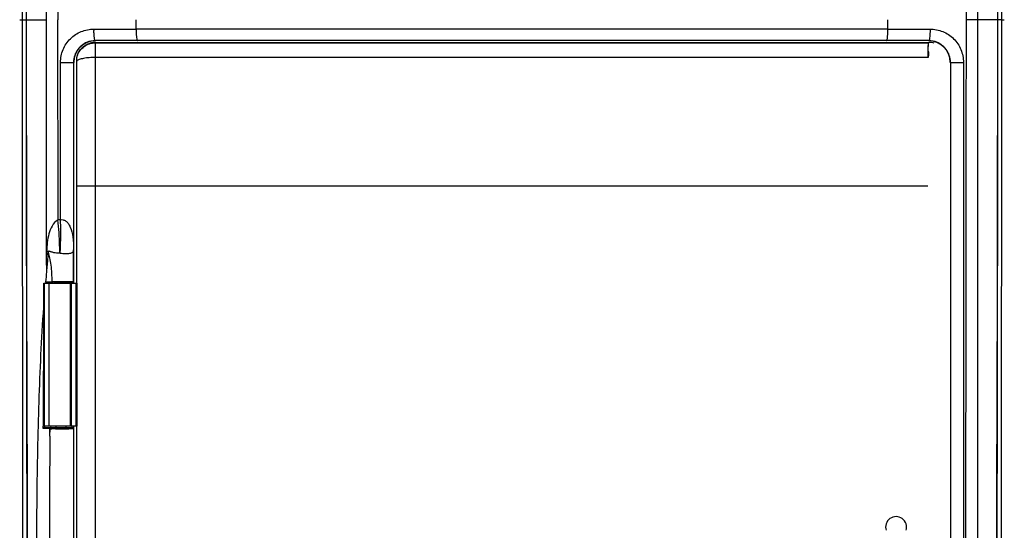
# Model space of a CAD drawing. Header units: millimetres. Extents: x 590 to 930, y -206 to 733.
# Tile 2 of 4: x 590 to 930, y 39 to 215. Entities that reach past the tile are written whole.
import ezdxf

# ---------------------------------------------------------------- set-up
doc = ezdxf.new("R2010")
doc.units = ezdxf.units.MM
doc.header["$LTSCALE"] = 30.734
doc.layers.get('0').update_dxf_attribs({"linetype": 'CONTINUOUS'})

msp = doc.modelspace()

# ---------------------------------------------------------------- linework, layer by layer
at = {"color": 9, "linetype": 'Continuous'}
for p, q in [((591.33, 502.03), (591.1, 215.02)), ((929.59, 215.02), (929.37, 502.03)), ((599.51, 215.02), (599.51, 299.89)), ((590.25, 215.02), (591.14, 215.02)), ((591.1, 215.02), (591.33, -71.99)), ((591.1, 215.02), (599.5, 215.02)), ((599.51, 130.15), (599.5, 215.02)), ((603.49, 145.82), (603.47, 215.02)), ((630.48, 211.77), (630.48, 215.02)), ((890.21, 211.77), (890.21, 215.02)), ((921.19, 215.02), (917.22, 215.02)), ((929.59, 215.02), (921.19, 215.02)), ((929.37, -71.99), (929.59, 215.02)), ((929.55, 215.02), (930.44, 215.02)), ((615.89, 211.77), (630.48, 211.77)), ((890.21, 211.77), (630.48, 211.77)), ((890.21, 211.77), (904.79, 211.77)), ((616.46, 207.19), (616.46, 207.04)), ((616.46, 24.01), (616.46, 207.04)), ((904.14, 207.04), (904.5, 207.19)), ((904.14, 201.98), (616.46, 201.98)), ((604.37, 145.87), (604.37, 200.27)), ((604.37, 200.27), (608.87, 200.27)), ((911.82, 200.27), (916.32, 200.27)), ((916.32, 200.27), (916.32, -152.31)), ((609.97, 157.55), (904.06, 157.55)), ((608.87, 135.28), (608.87, 135.46)), ((598.56, 117.62), (598.55, 123.99)), ((600.33, 123.89), (600.33, 74.47)), ((600.59, 124.4), (601.3, 124.4)), ((600.59, 124.4), (601.05, 124.4)), ((601.05, 124.4), (601.3, 124.4)), ((601.3, 124.4), (601.46, 124.41)), ((601.85, 124), (601.99, 124)), ((608.16, 124), (608.4, 123.99)), ((608.89, 124.39), (608.8, 124.39)), ((598.56, 115.56), (598.56, 117.62)), ((598.35, 74.05), (598.36, 74.47)), ((598.35, 73.65), (598.36, 74.47)), ((598.35, 73.65), (598.35, 74.05)), ((600.72, 73.64), (600.65, 73.65)), ((600.7, 71.02), (600.72, 73.64)), ((600.71, 71.02), (600.73, 73.64)), ((601.11, 74.04), (601.04, 74.04)), ((608.33, 74.04), (608.33, 74.47)), ((608.89, 73.64), (608.78, 73.64))]:
    msp.add_line(p, q, dxfattribs=at)
at = {"color": 6, "linetype": 'Continuous'}
for p, q in [((603.48, 284.22), (603.47, 215.02)), ((616.36, 207.77), (614.14, 207.43)), ((904.33, 207.77), (616.36, 207.77)), ((906.54, 207.44), (904.33, 207.77)), ((608.87, 200.27), (608.87, 135.46)), ((911.82, 200.27), (911.82, -152.31)), ((608.95, 124.39), (608.95, 135.46)), ((598.55, 123.99), (601.69, 123.99)), ((601.69, 123.99), (601.85, 124)), ((608.4, 123.99), (601.99, 123.99)), ((608.89, 123.99), (608.89, 124.39)), ((598.87, 73.65), (598.35, 73.65)), ((598.87, 74.04), (608.41, 74.04)), ((599.88, 73.65), (598.87, 73.65)), ((598.89, 74.05), (598.9, 74.47)), ((598.89, 74.05), (598.89, 74.47)), ((600.65, 73.65), (599.88, 73.65)), ((602.8, 74.04), (602.8, 74.47)), ((606.3, 74.04), (606.3, 74.47)), ((608.81, 73.64), (608.81, 39.16)), ((608.89, 74.47), (608.89, 73.64)), ((608.95, -25.61), (608.95, 73.64))]:
    msp.add_line(p, q, dxfattribs=at)
at = {"color": 7, "linetype": 'Continuous'}
for p, q in [((616.46, 207.19), (904.5, 207.19)), ((616.46, 207.04), (904.14, 207.04)), ((904.14, 207.04), (904.14, 205.77)), ((609.9, 201.82), (609.9, 123.89)), ((609.95, 201.91), (610.1, 202.43)), ((609.97, 24.03), (609.97, 157.55)), ((598.73, 123.89), (598.73, 74.47)), ((598.73, 123.89), (609.95, 123.89)), ((607.85, 74.47), (607.85, 123.89)), ((607.99, 123.89), (607.99, 74.47)), ((609.76, 74.47), (609.76, 123.89)), ((609.95, 123.89), (609.95, 74.47)), ((609.95, 74.47), (598.73, 74.47)), ((609.9, 74.47), (609.9, 24.03))]:
    msp.add_line(p, q, dxfattribs=at)
at = {"color": 9, "linetype": 'Continuous'}
msp.add_lwpolyline([(598.56, 115.56), (598.56, 116.24), (598.56, 116.93), (598.56, 117.62)], dxfattribs=at)
for centre, radius, start, end in [((92259.27, 193.75), 91666.79, 179.8073514, 179.9867037), ((-90710.94, 193.75), 91639.15, 0.0133006, 0.1927076), ((46940.56, 215.02), 46348.03, 179.648273, 180.000004), ((-45419.87, 215.02), 46348.03, 359.999996, 0.351727), ((92231.63, 236.29), 91639.15, 180.0133006, 180.1927076), ((46940.56, 215.02), 46348.03, 179.999996, 180.351724), ((-45419.87, 215.02), 46348.03, 359.648273, 0.000004), ((-90738.58, 236.29), 91666.79, 359.8073514, 359.9867036), ((649.82, 211.77), 33.93, 180.0011, 180.8794), ((852.6, 211.77), 37.61, 359.2114, 359.9995), ((605.01, 129.06), 16.83, 92.189, 95.1959), ((512.71, 139.64), 91.7, 356.7025, 357.3413), ((607.4, 135.53), 1.48, 350.6468, 357.0989), ((605.01, -68.9), 193.36, 90.0945, 90.5192), ((605.1, -100.32), 224.78, 89.7236, 90.1051), ((598.65, 175.98), 58.35, 269.9124, 270.0739), ((7450.66, 62.7), 6852.31, 179.558002, 179.901629), ((601.04, 82.28), 8.64, 267.9204, 268.6386), ((601.12, 73.65), 0.399, 130.9919, 150.3594), ((601.37, 95.49), 21.86, 268.5879, 268.9155), ((602.11, 137.72), 64.09, 268.9635, 269.3528), ((604.72, 506.23), 432.62, 269.7183, 269.9222), ((604.54, 408.16), 334.14, 269.7005, 269.935), ((604.83, 566.47), 492.86, 269.9189, 270.1075), ((604.72, 486.85), 412.83, 269.923, 270.1244), ((604.93, 396.2), 322.18, 270.1212, 270.3552), ((605.2, 418.47), 344.85, 270.0928, 270.3348), ((607.27, 116.57), 42.54, 270.8549, 271.0384), ((5417.73, 27.72), 4817.23, 179.48493, 180.60307)]:
    msp.add_arc(centre, radius, start, end, dxfattribs=at)
at = {"color": 7, "linetype": 'Continuous'}
for centre, radius, start, end in [((616.44, 200.51), 6.67, 136.103, 137.0906), ((616.47, 200.45), 6.74, 90.0414, 105.6952), ((904.14, 200.36), 6.67, 89.0658, 90.0005), ((904.49, 200.45), 6.74, 75.0241, 89.9712), ((616.44, 200.49), 6.68, 164.6551, 167.6471), ((616.48, 200.48), 6.72, 162.9921, 164.6568), ((893.05, 39.65), 3.61, 341.6051, 198.3949)]:
    msp.add_arc(centre, radius, start, end, dxfattribs=at)
at = {"color": 6, "linetype": 'Continuous'}
for centre, radius, start, end in [((1269.1, 71.82), 671.95, 175.21621, 175.51458), ((601.07, 130.58), 6.58, 265.8496, 267.7473), ((601.05, 130.1), 6.11, 267.7365, 269.9655), ((604.97, -189.94), 313.96, 90.0544, 90.2831), ((605.08, -242.62), 366.64, 89.8568, 90.0639), ((605.33, -151.69), 275.72, 89.6134, 89.8606), ((607.62, 99.92), 24.09, 88.7202, 89.01)]:
    msp.add_arc(centre, radius, start, end, dxfattribs=at)
for centre, major_axis, ratio, start_param, end_param in [((616.45, 200.27), (7.5, 0), 0.999962, 7.853982, 9.424778), ((904.24, 200.27), (-7.5, 0), 0.999962, 9.424778, 10.995574), ((604.55, 123.99), (1.75, 0), 0.008727, 6.311761, 9.396203), ((604.55, 74.05), (1.75, 0), 0.008727, 3.170168, 6.25461)]:
    msp.add_ellipse(centre, major_axis=major_axis, ratio=ratio, start_param=start_param, end_param=end_param, dxfattribs=at)
at = {"color": 9, "linetype": 'Continuous'}
for points in [[(916.98, 478.26), (917.06, 390.51), (917.14, 302.76), (917.22, 215.02)], [(921.03, 478.27), (921.16, 390.52), (921.19, 302.77), (921.19, 215.02)], [(917.22, 215.02), (917.14, 127.28), (917.05, 39.53), (916.97, -48.22)], [(921.19, 215.02), (921.19, 127.27), (921.16, 39.52), (921.03, -48.23)], [(604.11, 134.38), (604.16, 134.38), (604.21, 134.38), (604.26, 134.36)], [(599.2, 124.37), (599.43, 124.39), (599.66, 124.4), (599.89, 124.4)], [(599.89, 124.4), (600.13, 124.4), (600.36, 124.4), (600.59, 124.4)], [(601.61, 124.42), (601.56, 124.41), (601.51, 124.41), (601.46, 124.41)], [(601.51, 124.2), (601.48, 124.27), (601.46, 124.34), (601.46, 124.41)], [(601.85, 124), (601.72, 124), (601.58, 124.09), (601.51, 124.2)], [(608.4, 123.99), (608.54, 123.99), (608.68, 124.08), (608.75, 124.19)], [(608.4, 123.99), (608.53, 123.99), (608.68, 124.08), (608.74, 124.19)], [(608.74, 124.19), (608.78, 124.25), (608.8, 124.33), (608.8, 124.4)], [(608.75, 124.19), (608.78, 124.25), (608.8, 124.32), (608.8, 124.39)], [(600.78, 73.84), (600.74, 73.78), (600.72, 73.71), (600.72, 73.64)], [(601.11, 74.04), (601.02, 74.04), (600.93, 74.01), (600.86, 73.95)], [(608.58, 73.99), (608.52, 74.03), (608.45, 74.04), (608.38, 74.04)], [(608.61, 73.99), (608.55, 74.02), (608.48, 74.04), (608.41, 74.04)], [(608.78, 73.64), (608.78, 73.78), (608.69, 73.92), (608.58, 73.99)], [(608.81, 73.64), (608.81, 73.78), (608.72, 73.92), (608.61, 73.99)], [(608.81, 39.16), (608.81, 17.57), (608.81, -4.02), (608.8, -25.61)]]:
    msp.add_open_spline(points, degree=3, dxfattribs=at)
for points, knots in [([(604.37, 200.27), (604.39, 201.77), (604.95, 204.81), (607.55, 208.62), (611.37, 211.19), (614.4, 211.74), (615.89, 211.77)], [0, 0, 0, 0, 0.250859, 0.501044, 0.750735, 1, 1, 1, 1]), ([(616.36, 207.77), (616.33, 207.77), (616.25, 207.85), (616.14, 208.16), (616.02, 208.86), (615.93, 209.95), (615.9, 210.79), (615.9, 211.25)], [0, 0, 0, 0, 0.025987, 0.0785, 0.286538, 0.615623, 1, 1, 1, 1]), ([(630.48, 211.77), (630.48, 211.64), (630.49, 211.13), (630.5, 210.62), (630.51, 210.24)], [0, 0, 0, 0, 0.255052, 1, 1, 1, 1]), ([(889.79, 207.77), (889.82, 207.77), (889.89, 207.87), (889.95, 208.06), (890.02, 208.38), (890.1, 208.99), (890.17, 209.97), (890.2, 210.8), (890.2, 211.25)], [0, 0, 0, 0, 0.027944, 0.085775, 0.176165, 0.296909, 0.614463, 1, 1, 1, 1]), ([(904.8, 211.77), (904.8, 211.65), (904.8, 211.14), (904.78, 210.64), (904.76, 210.26)], [0, 0, 0, 0, 0.245502, 1, 1, 1, 1]), ([(904.79, 211.77), (906.29, 211.77), (909.31, 211.18), (913.14, 208.63), (915.72, 204.81), (916.32, 201.77), (916.32, 200.27)], [0, 0, 0, 0, 0.249286, 0.498912, 0.749158, 1, 1, 1, 1]), ([(630.51, 210.24), (630.53, 209.9), (630.57, 209.3), (630.64, 208.54), (630.74, 208.05), (630.82, 207.83), (630.88, 207.77), (630.9, 207.77)], [0, 0, 0, 0, 0.398218, 0.711222, 0.914189, 0.970332, 1, 1, 1, 1]), ([(904.76, 210.26), (904.75, 209.91), (904.71, 209.3), (904.6, 208.48), (904.52, 208.04), (904.4, 207.77), (904.33, 207.77)], [0, 0, 0, 0, 0.410291, 0.729836, 0.924404, 1, 1, 1, 1]), ([(614.14, 207.43), (613.39, 207.19), (611.95, 206.48), (609.68, 204.26), (608.87, 201.83), (608.87, 200.27)], [0, 0, 0, 0, 0.250757, 0.501485, 1, 1, 1, 1]), ([(610.1, 202.43), (610.32, 203.09), (610.97, 204.36), (612.47, 205.85), (614.37, 206.81), (615.77, 207.04), (616.46, 207.04)], [0, 0, 0, 0, 0.250049, 0.499987, 0.749961, 1, 1, 1, 1]), ([(904.14, 205.77), (904.16, 205.95), (904.2, 206.2), (904.23, 206.51), (904.24, 206.69), (904.24, 206.83), (904.25, 206.93), (904.24, 207), (904.25, 207.03), (904.25, 207.03)], [0, 0, 0, 0, 0.425455, 0.596505, 0.738149, 0.849849, 0.930993, 0.98113, 1, 1, 1, 1]), ([(904.14, 204.14), (904.14, 204.29), (904.14, 204.84), (904.14, 205.38), (904.14, 205.77)], [0, 0, 0, 0, 0.280211, 1, 1, 1, 1]), ([(904.14, 204.14), (904.19, 203.98), (904.26, 203.63), (904.26, 203.1), (904.21, 202.54), (904.17, 202.17), (904.14, 201.98)], [0, 0, 0, 0, 0.235419, 0.480989, 0.736781, 1, 1, 1, 1]), ([(911.82, 200.27), (911.82, 201.84), (911.01, 204.27), (908.74, 206.49), (907.29, 207.2), (906.54, 207.43)], [0, 0, 0, 0, 0.498533, 0.749261, 1, 1, 1, 1]), ([(616.46, 201.98), (615.73, 201.98), (614.35, 201.92), (612.69, 201.72), (611.55, 201.46), (610.87, 201.25), (610.34, 201.02), (610.06, 200.83), (609.96, 200.73)], [0, 0, 0, 0, 0.326086, 0.618633, 0.743149, 0.849134, 0.934984, 1, 1, 1, 1]), ([(603.49, 145.82), (602.6, 145.38), (601.27, 143.76), (599.91, 140.05), (599.61, 137.04), (599.58, 135.04)], [0, 0, 0, 0, 0.248801, 0.494725, 1, 1, 1, 1]), ([(604.11, 134.38), (604.1, 135.25), (604.02, 139.07), (603.76, 142.88), (603.48, 145.82)], [0, 0, 0, 0, 0.227203, 1, 1, 1, 1]), ([(604.32, 135.39), (604.35, 136.2), (604.47, 139.7), (604.45, 143.19), (604.37, 145.87)], [0, 0, 0, 0, 0.232665, 1, 1, 1, 1]), ([(604.37, 145.87), (604.67, 145.93), (605.34, 145.91), (606.28, 145.43), (607.1, 144.54), (608.08, 142.73), (608.76, 139.62), (608.87, 136.95), (608.87, 135.46)], [0, 0, 0, 0, 0.074257, 0.154214, 0.247821, 0.359769, 0.642929, 1, 1, 1, 1]), ([(599.49, 127.86), (599.53, 127.82), (599.62, 128.04), (599.62, 128.19), (599.64, 128.5), (599.67, 128.85), (599.78, 129.42), (599.81, 130.15), (599.9, 131.04), (599.97, 131.93), (600.06, 133.13), (600.12, 134.03), (600.16, 134.63)], [0, 0, 0, 0, 0.025526, 0.055295, 0.088642, 0.153142, 0.212343, 0.342297, 0.472208, 0.603596, 0.735389, 1, 1, 1, 1]), ([(599.51, 130.15), (599.52, 130.55), (599.55, 132.18), (599.57, 133.81), (599.59, 135.04)], [0, 0, 0, 0, 0.24806, 1, 1, 1, 1]), ([(600.16, 134.63), (600.12, 134.67), (599.94, 134.81), (599.74, 134.94), (599.59, 135.04)], [0, 0, 0, 0, 0.229133, 1, 1, 1, 1]), ([(600.16, 134.63), (600.15, 134.7), (600.14, 134.82), (600.15, 135.02), (600.33, 135.08), (600.48, 135.04), (600.7, 134.97), (601.01, 134.85), (601.64, 134.66), (602.68, 134.46), (603.59, 134.4), (604.11, 134.38)], [0, 0, 0, 0, 0.046653, 0.087096, 0.121255, 0.15551, 0.193241, 0.279092, 0.3803, 0.642993, 1, 1, 1, 1]), ([(601.46, 124.41), (601.45, 126.34), (601.3, 129.11), (600.76, 132.52), (600.38, 133.98), (600.16, 134.63)], [0, 0, 0, 0, 0.56201, 0.801552, 1, 1, 1, 1]), ([(604.26, 134.37), (604.57, 134.31), (605.18, 134.24), (605.79, 134.2), (606.09, 134.19)], [0, 0, 0, 0, 0.504774, 1, 1, 1, 1]), ([(606.09, 134.19), (606.58, 134.17), (607.35, 134.2), (608.3, 134.41), (608.74, 134.85), (608.83, 135.16), (608.85, 135.29)], [0, 0, 0, 0, 0.451364, 0.714272, 0.874563, 1, 1, 1, 1]), ([(602.12, 124.43), (602.07, 124.43), (601.9, 124.43), (601.73, 124.42), (601.61, 124.42)], [0, 0, 0, 0, 0.295416, 1, 1, 1, 1]), ([(603.25, 124.45), (603.15, 124.45), (602.77, 124.44), (602.39, 124.44), (602.12, 124.43)], [0, 0, 0, 0, 0.281811, 1, 1, 1, 1]), ([(607.5, 124.44), (607.4, 124.44), (606.96, 124.45), (606.52, 124.45), (606.18, 124.46)], [0, 0, 0, 0, 0.22756, 1, 1, 1, 1]), ([(608.8, 124.4), (608.76, 124.41), (608.63, 124.41), (608.38, 124.43), (607.98, 124.43), (607.67, 124.44), (607.5, 124.44)], [0, 0, 0, 0, 0.088068, 0.289858, 0.598213, 1, 1, 1, 1]), ([(608.8, 124.4), (608.8, 124.4), (608.8, 124.4), (608.8, 124.39), (608.8, 124.39)], [0, 0, 0, 0, 0.778424, 1, 1, 1, 1]), ([(598.72, 115.82), (598.7, 115.8), (598.64, 115.73), (598.58, 115.64), (598.56, 115.56)], [0, 0, 0, 0, 0.279411, 1, 1, 1, 1]), ([(596.26, 49.57), (596.37, 60.65), (596.79, 82.66), (597.81, 104.66), (598.56, 115.56)], [0, 0, 0, 0, 0.503361, 1, 1, 1, 1]), ([(601.11, 74.04), (601.15, 74.04), (601.35, 74.03), (601.55, 74.03), (601.72, 74.03)], [0, 0, 0, 0, 0.161767, 1, 1, 1, 1]), ([(602.59, 73.62), (602.48, 73.62), (602.08, 73.62), (601.68, 73.63), (601.39, 73.63)], [0, 0, 0, 0, 0.283883, 1, 1, 1, 1]), ([(601.72, 74.03), (601.79, 74.03), (602.15, 74.02), (602.51, 74.02), (602.8, 74.02)], [0, 0, 0, 0, 0.213767, 1, 1, 1, 1]), ([(606.93, 74.02), (607.02, 74.02), (607.35, 74.03), (607.68, 74.03), (607.91, 74.03)], [0, 0, 0, 0, 0.291029, 1, 1, 1, 1]), ([(608.27, 73.63), (608.2, 73.63), (607.85, 73.63), (607.49, 73.62), (607.21, 73.62)], [0, 0, 0, 0, 0.205811, 1, 1, 1, 1]), ([(608.04, 74.03), (608.08, 74.04), (608.2, 74.04), (608.31, 74.04), (608.38, 74.04)], [0, 0, 0, 0, 0.355192, 1, 1, 1, 1]), ([(608.78, 73.64), (608.75, 73.64), (608.59, 73.64), (608.42, 73.63), (608.27, 73.63)], [0, 0, 0, 0, 0.135, 1, 1, 1, 1]), ([(597.16, -26.46), (596.74, -13.82), (596.2, 11.52), (596.13, 36.87), (596.26, 49.57)], [0, 0, 0, 0, 0.499155, 1, 1, 1, 1])]:
    msp.add_open_spline(points, degree=3, knots=knots, dxfattribs=at)
at = {"color": 7, "linetype": 'Continuous'}
for points, knots in [([(610.06, 202.45), (610.13, 202.69), (610.48, 203.63), (611.04, 204.5), (611.56, 205.05)], [0, 0, 0, 0, 0.250897, 1, 1, 1, 1]), ([(611.64, 205.13), (612.04, 205.56), (612.98, 206.3), (614.08, 206.78), (614.65, 206.94)], [0, 0, 0, 0, 0.499997, 1, 1, 1, 1]), ([(904.14, 201.98), (904.14, 202.17), (904.14, 202.89), (904.14, 203.61), (904.14, 204.14)], [0, 0, 0, 0, 0.263632, 1, 1, 1, 1]), ([(609.9, 201.82), (609.9, 201.83), (609.91, 201.85), (609.92, 201.87), (609.93, 201.87), (609.93, 201.86), (609.94, 201.89), (609.94, 201.9), (609.95, 201.91)], [0, 0, 0, 0, 0.339303, 0.439528, 0.500336, 0.560146, 0.670951, 1, 1, 1, 1]), ([(609.96, 200.73), (609.96, 200.88), (609.96, 201.11), (609.95, 201.39), (609.95, 201.57), (609.95, 201.7), (609.96, 201.83), (609.95, 201.86), (609.95, 201.92), (609.95, 201.91)], [0, 0, 0, 0, 0.399845, 0.573336, 0.722158, 0.842068, 0.929836, 0.98286, 1, 1, 1, 1]), ([(609.97, 157.55), (609.97, 161.18), (609.97, 175.57), (609.96, 189.96), (609.96, 200.73)], [0, 0, 0, 0, 0.251996, 1, 1, 1, 1])]:
    msp.add_open_spline(points, degree=3, knots=knots, dxfattribs=at)
at = {"color": 6, "linetype": 'Continuous'}
for points, knots in [([(608.8, 124.39), (608.8, 125.5), (608.81, 129.13), (608.83, 132.75), (608.87, 135.28)], [0, 0, 0, 0, 0.303752, 1, 1, 1, 1]), ([(599.51, 130.15), (599.51, 129.81), (599.5, 129.29), (599.5, 128.61), (599.48, 128.27), (599.51, 128.11)], [0, 0, 0, 0, 0.504224, 0.756051, 1, 1, 1, 1]), ([(599.51, 128.11), (599.5, 128.1), (599.47, 128.02), (599.47, 127.93), (599.49, 127.86)], [0, 0, 0, 0, 0.177131, 1, 1, 1, 1]), ([(599.3, 124.27), (599.29, 124.28), (599.25, 124.3), (599.22, 124.34), (599.2, 124.37)], [0, 0, 0, 0, 0.203278, 1, 1, 1, 1]), ([(601.99, 124), (602.02, 124), (602.17, 124.01), (602.31, 124.01), (602.42, 124.01)], [0, 0, 0, 0, 0.205519, 1, 1, 1, 1]), ([(602.42, 124.01), (602.5, 124.01), (602.83, 124.02), (603.16, 124.02), (603.42, 124.02)], [0, 0, 0, 0, 0.214787, 1, 1, 1, 1]), ([(607.19, 124.02), (607.27, 124.02), (607.56, 124.01), (607.84, 124.01), (608.04, 124.01)], [0, 0, 0, 0, 0.297875, 1, 1, 1, 1]), ([(608.89, 124.39), (608.89, 124.36), (608.88, 124.23), (608.79, 124.11), (608.7, 124.05)], [0, 0, 0, 0, 0.234908, 1, 1, 1, 1]), ([(598.64, 74), (598.6, 73.98), (598.47, 73.9), (598.38, 73.76), (598.35, 73.65)], [0, 0, 0, 0, 0.284198, 1, 1, 1, 1])]:
    msp.add_open_spline(points, degree=3, knots=knots, dxfattribs=at)
for points in [[(599.89, 124.1), (599.69, 124.14), (599.48, 124.19), (599.3, 124.27)], [(600.59, 124.01), (600.36, 124.03), (600.12, 124.06), (599.89, 124.1)], [(601.35, 124.2), (601.32, 124.26), (601.3, 124.33), (601.3, 124.4)], [(601.69, 123.99), (601.56, 123.99), (601.41, 124.08), (601.35, 124.2)], [(608.7, 124.05), (608.64, 124.02), (608.56, 123.99), (608.49, 123.99)], [(598.87, 74.04), (598.8, 74.05), (598.71, 74.03), (598.64, 74)], [(600.7, 73.85), (600.67, 73.79), (600.65, 73.72), (600.65, 73.65)], [(600.83, 73.98), (600.77, 73.95), (600.73, 73.9), (600.7, 73.85)], [(601.04, 74.04), (600.96, 74.04), (600.89, 74.02), (600.83, 73.98)], [(608.49, 74.04), (608.56, 74.04), (608.64, 74.02), (608.7, 73.99)], [(608.7, 73.99), (608.76, 73.95), (608.81, 73.9), (608.84, 73.84)], [(608.84, 73.84), (608.88, 73.78), (608.89, 73.71), (608.89, 73.65)]]:
    msp.add_open_spline(points, degree=3, dxfattribs=at)

doc.saveas('drawing.dxf')
